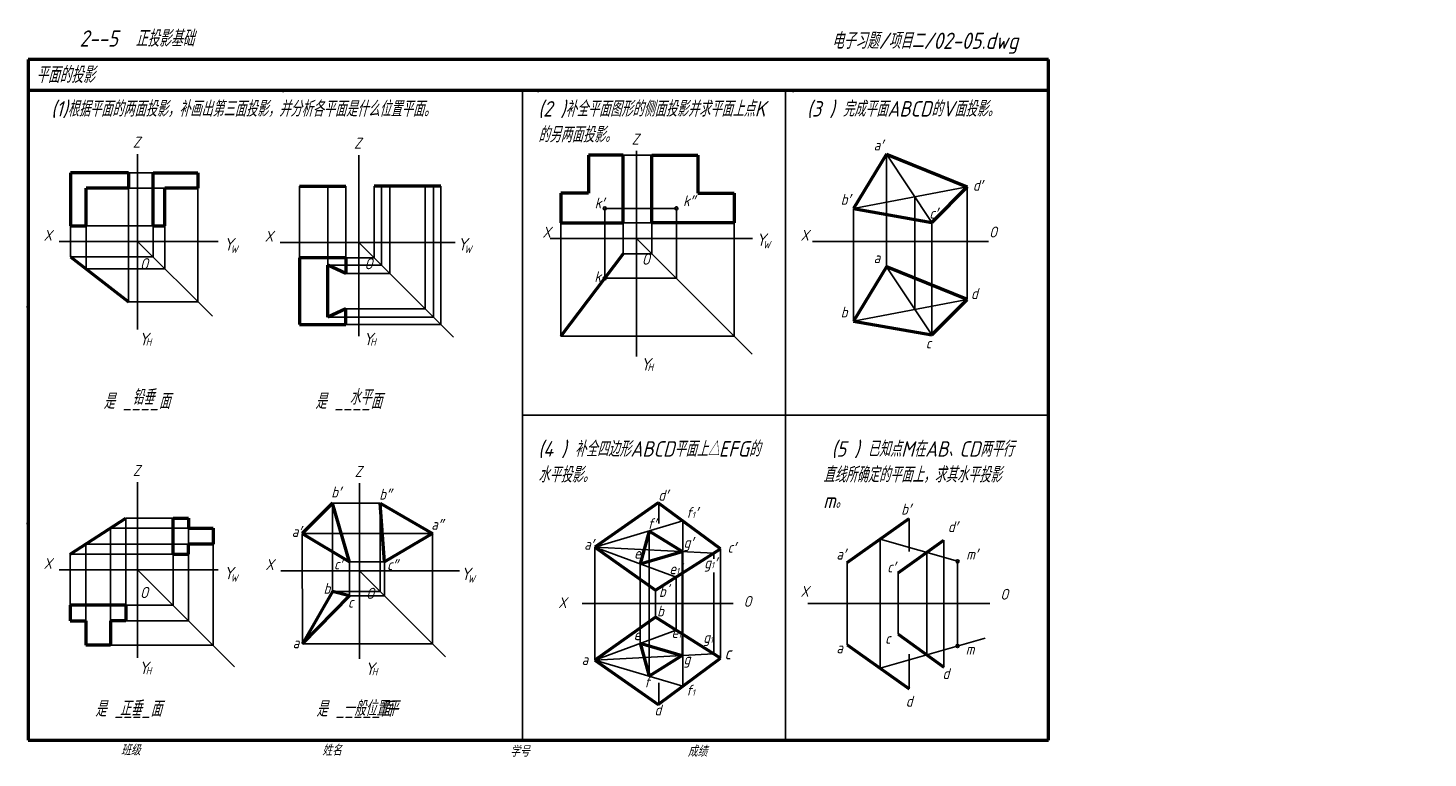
# Model space of a CAD drawing. Header units: millimetres. Extents: x 79 to 532, y 66 to 302.
import ezdxf

# ---------------------------------------------------------------- set-up
doc = ezdxf.new("R2010")
doc.units = ezdxf.units.MM
doc.header["$LTSCALE"] = 0.7
for name, color, linetype, lineweight in [('文字层', 227, 'Continuous', 20), ('答案层', 1, 'Continuous', 25), ('粗实线层', 7, 'Continuous', 50)]:
    doc.layers.add(name, color=color, linetype=linetype, lineweight=lineweight)
doc.layers.add('细实线层', color=7, linetype='Continuous')
doc.styles.add('工程字体（斜）', font='gbeitc.shx', dxfattribs={"bigfont": 'gbcbig.shx'})
doc.styles.add('工程斜体', font='gbeitc.shx', dxfattribs={"bigfont": 'gbcbig.shx'})

msp = doc.modelspace()

# ---------------------------------------------------------------- linework, layer by layer
at = {"layer": '答案层', "color": 4}
for p, q in [((271.43, 261.14), (280.67, 261.14)), ((356.53, 261.43), (371.16, 239.39)), ((111.43, 255.4), (119.35, 255.4)), ((119.35, 228.22), (119.35, 255.4)), ((111.43, 250.4), (123.21, 250.4)), ((123.21, 224.36), (123.21, 250.4)), ((133.82, 213.75), (133.82, 250.4)), ((166.71, 251.09), (166.71, 227.91)), ((175.91, 225.55), (175.91, 251.09)), ((181.7, 227.91), (181.7, 251.09)), ((345.86, 243.85), (382.68, 250.91)), ((382.68, 214.5), (382.68, 250.91)), ((365.67, 211.24), (365.67, 247.65)), ((265.43, 243.91), (265.43, 221.31)), ((265.43, 243.91), (288.59, 243.91)), ((288.59, 221.31), (288.59, 243.91)), ((97.68, 238.22), (119.35, 238.22)), ((271.43, 239.22), (280.67, 239.22)), ((280.67, 229.22), (280.67, 239.22)), ((307.27, 202.63), (307.27, 239.22)), ((92.68, 228.22), (119.35, 228.22)), ((271.43, 229.22), (280.67, 229.22)), ((97.68, 224.36), (123.21, 224.36)), ((356.53, 225.02), (371.16, 202.98)), ((265.43, 221.31), (288.59, 221.31)), ((111.43, 213.75), (133.82, 213.75)), ((345.86, 207.43), (382.68, 214.5)), ((251.26, 202.63), (307.27, 202.63)), ((177.37, 148.61), (177.37, 120.02)), ((192.83, 148.61), (192.83, 120.02)), ((105.54, 140.55), (130.85, 140.55)), ((110.54, 143.82), (125.85, 143.82)), ((130.85, 110.61), (130.85, 140.55)), ((262.25, 134.37), (290.63, 142.86)), ((290.63, 142.86), (290.63, 89.42)), ((167.61, 138.86), (167.66, 103.18)), ((209.68, 138.86), (209.68, 103.18)), ((279.77, 139.61), (279.77, 92.67)), ((379.52, 129.83), (354.46, 136.99)), ((354.46, 136.99), (354.46, 95.29)), ((92.58, 132.1), (125.85, 132.1)), ((97.58, 135.37), (130.85, 135.37)), ((125.85, 115.61), (125.85, 132.1)), ((138.74, 102.71), (138.74, 135.37)), ((262.25, 134.37), (288.49, 124.7)), ((262.25, 134.37), (300.67, 132.42)), ((290.43, 132.94), (290.43, 99.34)), ((300.67, 132.42), (300.67, 130.61)), ((369.57, 132.67), (369.57, 99.61)), ((182.84, 129.63), (182.84, 118.61)), ((194.25, 129.63), (194.25, 118.61)), ((276.93, 128.96), (276.93, 103.32)), ((379.52, 129.83), (379.52, 102.45)), ((288.49, 124.7), (288.49, 107.58)), ((300.67, 126.23), (300.67, 99.86)), ((192.83, 120.02), (177.37, 120.02)), ((194.25, 118.61), (182.84, 118.61)), ((110.54, 115.61), (125.85, 115.61)), ((110.54, 110.61), (130.85, 110.61)), ((262.25, 97.91), (288.49, 107.58)), ((354.46, 95.29), (388.47, 105.01)), ((105.54, 102.71), (138.74, 102.71)), ((209.68, 103.18), (167.66, 103.18)), ((262.25, 97.91), (300.67, 99.86)), ((262.25, 97.91), (290.63, 89.42))]:
    msp.add_line(p, q, dxfattribs=at)
at = {"layer": '答案层', "lineweight": 50}
for p, q in [((280.67, 239.22), (280.67, 261.14)), ((280.67, 261.14), (295.55, 261.14)), ((295.55, 261.14), (295.55, 248.88)), ((356.53, 261.43), (382.68, 250.91)), ((119.35, 255.4), (133.82, 255.4)), ((119.35, 238.22), (119.35, 255.4)), ((133.82, 255.4), (133.82, 250.4)), ((133.82, 250.4), (123.21, 250.4)), ((123.21, 238.22), (123.21, 250.4)), ((166.71, 251.09), (181.7, 251.09)), ((382.68, 250.91), (371.16, 239.39)), ((295.55, 248.88), (307.27, 248.88)), ((307.27, 248.88), (307.27, 239.22)), ((119.35, 238.22), (123.21, 238.22)), ((307.27, 239.22), (280.67, 239.22)), ((125.85, 132.1), (125.85, 143.82)), ((125.85, 143.82), (130.85, 143.82)), ((130.85, 143.82), (130.85, 140.55)), ((130.85, 140.55), (138.74, 140.55)), ((138.74, 140.55), (138.74, 135.37)), ((125.85, 132.1), (130.85, 132.1)), ((138.74, 135.37), (130.85, 135.37)), ((130.85, 132.1), (130.85, 135.37)), ((177.37, 120.02), (167.66, 103.18)), ((167.66, 103.18), (182.84, 118.61)), ((182.84, 118.61), (177.37, 120.02)), ((276.93, 103.32), (279.77, 92.67)), ((276.93, 103.32), (290.43, 99.34)), ((290.43, 99.34), (279.77, 92.67))]:
    msp.add_line(p, q, dxfattribs=at)
at = {"layer": '答案层'}
msp.add_circle((379.52, 102.45), 0.5, dxfattribs=at)
at = {"layer": '粗实线层', "color": 7, "ltscale": 0.5}
for p, q in [((408.91, 292.03), (78.91, 292.03)), ((78.91, 292.03), (78.91, 282.03)), ((408.91, 282.03), (408.91, 292.03)), ((78.91, 282.03), (78.91, 72.03)), ((238.88, 282.03), (78.91, 282.03)), ((408.91, 282.03), (238.88, 282.03)), ((408.91, 72.03), (408.91, 282.03)), ((271.43, 261.14), (260.15, 261.14)), ((260.15, 261.14), (260.15, 248.88)), ((271.43, 239.22), (271.43, 261.14)), ((356.53, 261.43), (345.86, 243.85)), ((111.43, 255.4), (92.68, 255.4)), ((92.68, 255.4), (92.68, 238.22)), ((111.43, 255.4), (111.43, 250.4)), ((97.68, 238.22), (97.68, 250.4)), ((111.43, 250.4), (97.68, 250.4)), ((212.38, 251.09), (190.87, 251.09)), ((260.15, 248.88), (251.26, 248.88)), ((251.26, 248.88), (251.26, 239.22)), ((345.86, 243.85), (371.16, 239.39)), ((92.68, 238.22), (97.68, 238.22)), ((251.26, 239.22), (271.43, 239.22)), ((92.68, 228.22), (111.43, 213.75)), ((181.7, 227.91), (166.71, 227.91)), ((166.71, 227.91), (166.71, 206.4)), ((181.7, 227.91), (181.7, 222.91)), ((271.43, 229.22), (251.26, 202.63)), ((181.7, 222.91), (175.91, 225.55)), ((175.91, 208.75), (175.91, 225.55)), ((356.53, 225.02), (345.86, 207.43)), ((382.68, 214.5), (356.53, 225.02)), ((371.16, 202.98), (382.68, 214.5)), ((181.7, 211.4), (175.91, 208.75)), ((181.7, 206.4), (181.7, 211.4)), ((166.71, 206.4), (181.7, 206.4)), ((345.86, 207.43), (371.16, 202.98)), ((177.37, 148.61), (167.61, 138.86)), ((182.84, 129.63), (177.37, 148.61)), ((194.25, 129.63), (192.83, 148.61)), ((192.83, 148.61), (209.68, 138.86)), ((282.69, 148.71), (262.25, 134.37)), ((302.89, 133.83), (282.69, 148.71)), ((92.58, 132.1), (110.54, 143.82)), ((343.86, 129.44), (363.85, 143.68)), ((167.61, 138.86), (182.84, 129.63)), ((209.68, 138.86), (194.25, 129.63)), ((279.77, 139.61), (276.93, 128.96)), ((290.43, 132.94), (279.77, 139.61)), ((360.27, 126.05), (375.13, 136.63)), ((262.25, 134.37), (281.87, 120.51)), ((276.93, 128.96), (290.43, 132.94)), ((281.87, 120.51), (302.89, 133.83)), ((110.54, 115.61), (92.58, 115.61)), ((92.58, 115.61), (92.58, 110.61)), ((110.54, 115.61), (110.54, 110.61)), ((92.58, 110.61), (97.58, 110.61)), ((97.58, 110.61), (97.58, 102.71)), ((110.54, 110.61), (105.54, 110.61)), ((105.54, 110.61), (105.54, 102.71)), ((281.87, 111.77), (262.25, 97.91)), ((302.89, 98.46), (281.87, 111.77)), ((360.27, 106.23), (375.13, 95.65)), ((105.54, 102.71), (97.58, 102.71)), ((343.86, 102.84), (363.85, 88.6)), ((262.25, 97.91), (282.69, 83.57)), ((282.69, 83.57), (302.89, 98.46)), ((78.91, 72.03), (408.91, 72.03))]:
    msp.add_line(p, q, dxfattribs=at)
at = {"layer": '粗实线层', "color": 7}
for p in [(161.41, 282.03), (243.91, 282.03), (326.41, 282.03), (78.91, 212.03), (78.91, 142.03)]:
    msp.add_point(p, dxfattribs=at)
at = {"layer": '细实线层', "color": 7, "ltscale": 0.5}
for p, q in [((238.84, 282.03), (238.84, 72.03)), ((114.35, 261.48), (114.35, 204.73)), ((185.87, 261.16), (185.87, 202.55)), ((275.67, 262.48), (275.67, 195.98)), ((356.53, 225.02), (356.53, 261.43)), ((111.43, 213.75), (111.43, 250.4)), ((190.87, 227.91), (190.87, 251.09)), ((193.22, 225.55), (193.22, 251.09)), ((195.87, 222.91), (195.87, 251.09)), ((207.38, 211.4), (207.38, 251.09)), ((210.03, 208.75), (210.03, 251.09)), ((212.38, 206.4), (212.38, 251.09)), ((345.86, 207.43), (345.86, 243.85)), ((92.68, 238.22), (92.68, 228.22)), ((97.68, 238.22), (97.68, 224.36)), ((251.26, 202.63), (251.26, 239.22)), ((271.43, 239.22), (271.43, 229.22)), ((371.16, 202.98), (371.16, 239.39)), ((88.94, 233.22), (140.44, 233.22)), ((114.35, 233.22), (138.54, 209.04)), ((160.45, 232.91), (217.02, 232.91)), ((185.87, 232.91), (216.53, 202.24)), ((247.73, 234.22), (313.21, 234.22)), ((275.67, 234.22), (313.08, 196.82)), ((332.57, 233.22), (389.54, 233.22)), ((181.7, 227.91), (190.87, 227.91)), ((175.91, 225.55), (193.22, 225.55)), ((181.7, 222.91), (195.87, 222.91)), ((175.91, 208.75), (210.03, 208.75)), ((181.7, 211.4), (207.38, 211.4)), ((181.7, 206.4), (212.38, 206.4)), ((114.35, 155.36), (114.35, 98.62)), ((186.09, 155.03), (186.09, 98.28)), ((177.37, 148.61), (192.83, 148.61)), ((282.9, 148.56), (282.9, 142.07)), ((105.54, 110.61), (105.54, 140.55)), ((110.54, 115.61), (110.54, 143.82)), ((363.85, 143.68), (363.85, 132.94)), ((167.61, 138.86), (172.39, 138.86)), ((204.51, 138.86), (209.68, 138.86)), ((375.13, 95.65), (375.13, 136.63)), ((92.58, 115.61), (92.58, 132.1)), ((97.58, 110.61), (97.58, 135.37)), ((262.25, 134.37), (262.25, 97.91)), ((302.89, 133.83), (302.89, 98.46)), ((88.94, 127.1), (140.44, 127.1)), ((114.35, 127.1), (145.74, 95.72)), ((160.67, 126.77), (218.45, 126.77)), ((182.84, 129.63), (194.25, 129.63)), ((186.09, 126.77), (213.92, 98.94)), ((343.86, 102.84), (343.86, 129.44)), ((360.27, 126.05), (360.27, 106.23)), ((281.87, 111.77), (281.87, 120.51)), ((258.17, 116.14), (306.93, 116.14)), ((331.08, 116.14), (389.97, 116.14)), ((363.85, 88.6), (363.85, 99.78)), ((282.9, 90.56), (282.9, 83.57))]:
    msp.add_line(p, q, dxfattribs=at)
at = {"layer": '细实线层', "color": 7}
for p, q in [((323.89, 282.03), (323.89, 72.03)), ((238.84, 177.03), (408.91, 177.03))]:
    msp.add_line(p, q, dxfattribs=at)
at = {"layer": '细实线层'}
msp.add_line((172.39, 138.86), (204.51, 138.86), dxfattribs=at)
at = {"layer": '细实线层', "color": 7, "ltscale": 0.5}
for centre in [(265.43, 243.91), (288.59, 243.91), (265.43, 221.31), (379.52, 129.83)]:
    msp.add_circle(centre, 0.5, dxfattribs=at)
at = {"layer": '细实线层', "color": 7}
for p in [(78.91, 212.03), (78.91, 142.03)]:
    msp.add_point(p, dxfattribs=at)

# ---------------------------------------------------------------- texts
at = {"layer": '文字层', "color": 7, "style": '工程字体（斜）'}
for s, p in [('班级', (108.94, 67.06)), ('姓名', (174.03, 67.04)), ('学号', (234.8, 66.66)), ('成绩', (292.23, 66.66))]:
    msp.add_text(s, height=3.5, dxfattribs=at).set_placement(p)
at = {"layer": '答案层', "attachment_point": 1, "style": '工程斜体'}
for s, insert, char_height, width in [('d′', (384.46, 253.12), 3.5, 3.4408), ('k″', (290.76, 248.11), 3.5, 3.4408), ('k', (262.07, 223.62), 3.5, 3.4408), ('铅垂', (112.61, 185.34), 4.9, 14.7998), ('水平', (182.85, 185.34), 4.9, 16.5111), ('b', (174.48, 122.81), 3.5, 3.4408), ('c', (182.37, 118.36), 3.5, 3.4408), ('a', (164.51, 105.23), 3.5, 3.4408), ('e', (274.79, 107.83), 3.5, 3.4408), ('m', (382.16, 103.17), 3.5, 3.4408), ('g', (290.93, 100), 3.5, 3.4408), ('f', (278.16, 92.56), 3.5, 3.4408), ('正垂', (108.58, 84.74), 4.9, 16.5111), ('一般位置平', (180.89, 84.74), 4.9, 24.2121)]:
    msp.add_mtext(s, dxfattribs=dict(at, insert=insert, char_height=char_height, width=width))
at = {"layer": '答案层', "color": 4, "char_height": 3.5, "width": 3.4408, "attachment_point": 1, "style": '工程斜体'}
for s, insert in [('f{\\H0.57143x;1}′', (291.71, 147.34)), ('e{\\H0.57143x;1}′', (286.32, 129.16)), ('g{\\H0.57143x;1}′', (297.59, 131.07)), ('e{\\H0.57143x;1}', (287, 108.56)), ('g{\\H0.57143x;1}', (297.27, 106.96)), ('f{\\H0.57143x;1}', (291.71, 89.9))]:
    msp.add_mtext(s, dxfattribs=dict(at, insert=insert))
at = {"layer": '细实线层', "color": 7, "ltscale": 0.5}
for s, height, style, p in [('    2--5  正投影基础  ', 5.25, '工程字体（斜）', (84.19, 296.2)), ('电子习题/项目二/02-05.dwg', 5.25, '工程字体（斜）', (338.82, 295.46)), ('平面的投影', 5.25, '工程字体（斜）', (81.5, 284.46)), ('Y', 4.03, '工程斜体', (314.42, 231.78)), ('Y', 4.03, '工程斜体', (142.2, 230.29)), ('W', 2.42, '工程斜体', (144.42, 229.51)), ('Y', 4.03, '工程斜体', (217.82, 230.29)), ('W', 2.42, '工程斜体', (220.05, 229.51)), ('W', 2.42, '工程斜体', (316.65, 230.99)), ('O', 3.6, '工程斜体', (115.13, 224.22)), ('O', 3.6, '工程斜体', (187.71, 224.22)), ('O', 3.6, '工程斜体', (277.41, 225.71)), ('Y', 4.03, '工程斜体', (114.76, 199.66)), ('H', 2.42, '工程斜体', (116.99, 199.52)), ('Y', 4.03, '工程斜体', (187.34, 199.66)), ('H', 2.42, '工程斜体', (189.58, 199.52)), ('Y', 4.03, '工程斜体', (277.04, 191.5)), ('H', 2.42, '工程斜体', (279.27, 191.36)), ('Y', 4.03, '工程斜体', (142.2, 124.01)), ('Y', 4.03, '工程斜体', (218.89, 123.73)), ('W', 2.42, '工程斜体', (144.42, 123.22)), ('W', 2.42, '工程斜体', (221.12, 122.95)), ('O', 3.6, '工程斜体', (115.13, 117.94)), ('O', 3.6, '工程斜体', (188.23, 117.67)), ('Y', 4.03, '工程斜体', (114.76, 93.38)), ('H', 2.42, '工程斜体', (116.99, 93.24)), ('Y', 4.03, '工程斜体', (187.86, 93.1)), ('H', 2.42, '工程斜体', (190.09, 92.96))]:
    msp.add_text(s, height=height, dxfattribs=dict(at, style=style)).set_placement(p)
at = {"layer": '细实线层', "color": 7, "style": '工程斜体'}
msp.add_text('是 _____面', height=5, dxfattribs=at).set_placement((172.11, 79.61))
at = {"layer": '细实线层', "color": 7, "attachment_point": 1, "style": '工程斜体'}
for s, insert, char_height, width in [('(1)根据平面的两面投影，补画出第三面投影，并分析各平面是什么位置平面。', (86.39, 278.59), 5, 147.8071), ('(2 )补全平面图形的侧面投影并求平面上点K的另两面投影。', (243.91, 278.59), 5, 76.5232), ('(3 ) 完成平面ABCD的V面投影。', (330.82, 278.59), 5, 70.0543), ('Z', (274.15, 268.05), 3.5, 3.4408), ('Z', (112.83, 267.05), 3.5, 3.4408), ('Z', (184.34, 266.73), 3.5, 3.4408), ('a′', (352.39, 266.13), 3.5, 3.4408), ('k′', (262.17, 247.42), 3.5, 3.4408), ('b′', (341.73, 248.55), 3.5, 3.4408), ('c′', (370.39, 244.09), 3.5, 3.4408), ('X', (83.98, 236.97), 3.5, 3.4408), ('X', (155.49, 236.66), 3.5, 3.4408), ('X', (245.3, 237.97), 3.5, 3.4408), ('X', (328.75, 236.97), 3.5, 3.4408), ('O', (389.72, 238.01), 3.5, 3.4408), ('a', (352.39, 229.72), 3.5, 3.4408), ('d', (383.86, 218.12), 3.5, 3.4408), ('b', (341.73, 212.13), 3.5, 3.4408), ('c', (369.24, 202.13), 3.5, 3.4408), (' 是 ____面', (100.6, 184.08), 5, 39.5306), ('是 ____面', (171.78, 184.08), 5, 39.5306), ('(4 ) 补全四边形ABCD平面上△EFG的水平投影。', (243.91, 168.65), 5, 74.6784), (' (5 ) 已知点M在AB、CD两平行直线所确定的平面上，求其水平投影m。', (336.05, 168.65), 5, 62.243), ('Z', (112.83, 160.93), 3.5, 3.4408), ('Z', (184.56, 160.6), 3.5, 3.4408), ('b′', (176.98, 153.97), 3.5, 3.4408), ('b″', (192.49, 153.27), 3.5, 3.4408), ('d′', (282.73, 152.94), 3.5, 3.4408), ('b′', (361.29, 148.43), 3.5, 3.4408), ('a′', (164.22, 141.21), 3.5, 3.4408), ('a″', (209.33, 143.52), 3.5, 3.4408), ('f′', (279.25, 143.75), 3.5, 3.4408), ('d′', (376.39, 142.75), 3.5, 3.4408), ('a′', (258.77, 137.08), 3.5, 3.4408), ('g′', (290.93, 137.69), 3.5, 3.4408), ('c′', (305.13, 136.1), 3.5, 3.4408), ('e′', (274.91, 134.18), 3.5, 3.4408), ('a′', (340.32, 133.88), 3.5, 3.4408), ('X', (83.98, 130.86), 3.5, 3.4408), ('X', (155.71, 130.53), 3.5, 3.4408), ('c′', (177.87, 130.68), 3.5, 3.4408), ('c″', (195.02, 130.5), 3.5, 3.4408), ('c′', (356.75, 129.75), 3.5, 3.4408), ('^Im′', (382.31, 133.88), 3.5, 3.4408), ('X', (250.4, 118.23), 3.5, 3.4408), ("b'", (282.96, 121.82), 3.5, 3.4408), ('O', (310.31, 118.61), 3.5, 3.4408), ('X', (328.71, 121.83), 3.5, 3.4408), ('O', (393.35, 120.93), 3.5, 3.4408), ('{\\H1.429x;b}', (282.34, 115.48), 2.45, 2.4086), ('c', (356.08, 106.67), 3.5, 3.4408), ('{\\H1.429x;c}', (304.15, 102.3), 2.94, 2.8903), ('a', (340.32, 103.6), 3.5, 3.4408), ('{\\H1.429x;a}', (257.95, 99.83), 2.45, 2.4086), ('d', (374.65, 95.29), 3.5, 3.4408), ('d', (362.76, 86.35), 3.5, 3.4408), ('是 ____面', (100.6, 84.61), 5, 39.5306), ('{\\H1.429x;d}', (281.5, 83.52), 2.45, 2.4086)]:
    msp.add_mtext(s, dxfattribs=dict(at, insert=insert, char_height=char_height, width=width))

doc.saveas('drawing.dxf')
